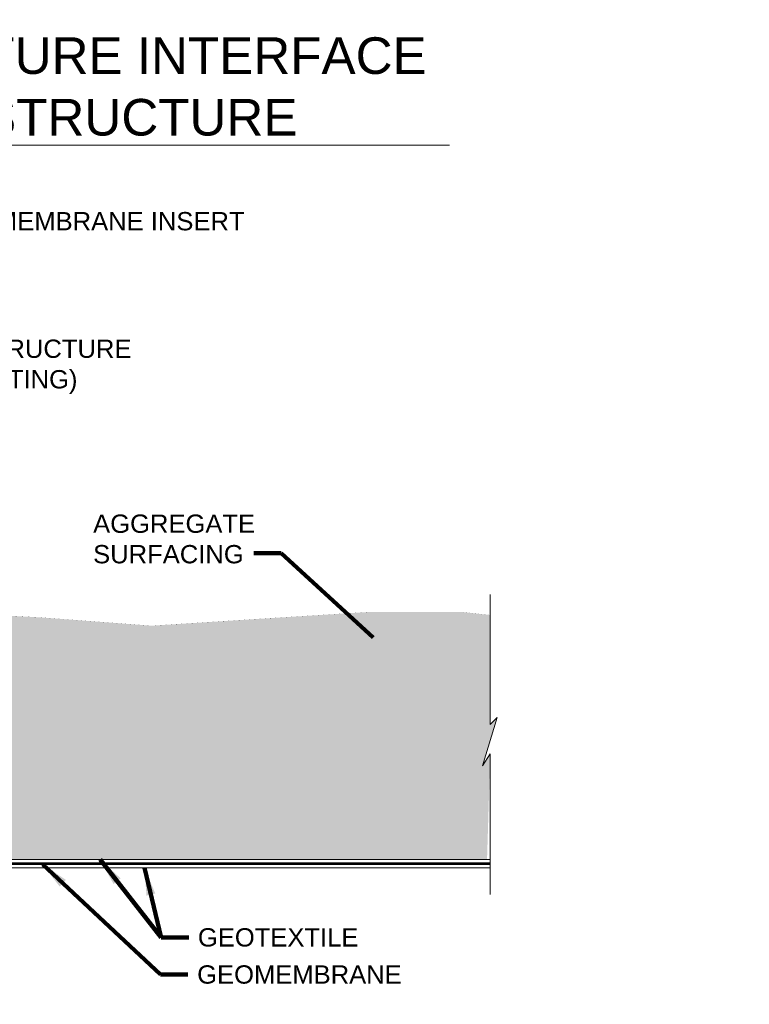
# Model space of a CAD drawing. Header units: inches. Extents: x -1135 to -511, y 39 to 358.
# Tile 12 of 26: x -807 to -747, y 136 to 216. Entities that reach past the tile are written whole.
import ezdxf
from ezdxf.enums import TextEntityAlignment as Align

# ---------------------------------------------------------------- set-up
doc = ezdxf.new("R2010")
doc.units = ezdxf.units.IN
doc.header["$MEASUREMENT"] = 0
for name, color, linetype, lineweight in [('C-Detl-Grph-Wt 0', 4, 'Continuous', 0), ('G-ANNO-DIMS', 7, 'Continuous', 0), ('G-ANNO-MASK', 16, 'Continuous', 0), ('G-ANNO-NOTE', 4, 'Continuous', 30), ('G-ANNO-PATT', 250, 'Continuous', 0)]:
    doc.layers.add(name, color=color, linetype=linetype, lineweight=lineweight)
doc.layers.add('G-ANNO-NPLT', color=1, linetype='Continuous', lineweight=0, plot=False)
doc.styles.add("AEC_AC_44Text-LeftTop_1_1'", font='arial.ttf', dxfattribs={"height": 1.5})
doc.styles.add('Arial', font='arial.ttf')
doc.styles.add('Style-Arial', font='arial.ttf')
doc.dimstyles.new("AEC_AC_44_Notes_1_1'", dxfattribs={"dimtxt": 1.5, "dimasz": 2.25, "dimexe": 0.75, "dimexo": 0.75, "dimgap": 0.75, "dimtad": 1, "dimjust": 1, "dimdec": 3, "dimzin": 15, "dimdsep": 46, "dimlunit": 5, "dimtxsty": "AEC_AC_44Text-LeftTop_1_1'", "dimblk": 'NONE', "dimcen": 0.09, "dimclrd": 256, "dimclre": 256, "dimazin": 2, "dimtfac": 0.7, "dimtdec": 3, "dimtmove": 1, "dimatfit": 1, "dimfxl": 1, "dimfrac": 1, "dimtolj": 1, "dimtzin": 15, "dimlwd": 30, "dimlwe": 30, "dimarcsym": 0})

# ---------------------------------------------------------------- blocks, each defined once
blk = doc.blocks.new('_None')
blk = doc.blocks.new('*U72')
at = {"color": 5}
blk.add_line((0, 0), (6.4858, 0), dxfattribs=at)
blk.add_lwpolyline([(-0.75, 0), (-1.5, 0)], dxfattribs=at)
blk.add_circle((-0.375, 0), 0.375, dxfattribs=at)
at = {"style": 'Arial'}
blk.add_text('SCALE:', height=0.125, dxfattribs=at).set_placement((0.0614, -0.0625), align=Align.TOP_LEFT)
blk.add_attdef('TITLE', text='', height=0.25, dxfattribs=at).set_placement((0.0614, 0.0625), align=Align.BOTTOM_LEFT)
for tag, p, height in [('REFDETL_001', (-0.9874, 0.0646), 0.125), ('DETAIL_001', (-0.6073, -0.125), 0.25), ('DWGREF_001', (-1.2397, -0.1896), 0.125)]:
    blk.add_attdef(tag, p, '', height=height, dxfattribs=at)
blk.add_attdef('SCALE', text='', height=0.125, dxfattribs=at).set_placement((0.7489, -0.0625), align=Align.TOP_LEFT)

msp = doc.modelspace()

# ---------------------------------------------------------------- hatches: boundary and pattern name
at = {"layer": 'G-ANNO-PATT', "extrusion": (-4.76864e-06, -9.35107e-06, 1)}
h = msp.add_hatch(dxfattribs=at)
h.set_pattern_fill('GRAVEL', color=256, style=0, pattern_type=2)
h.set_pattern_definition([(228.0128, (-817.1455, 161.39763), (-19.9999995, -22.50000054), [0.33634, -33.29772]), (184.96974, (-817.3705, 161.14763), (30.0000003, 2.5000002), [0.57717, -57.13981]), (132.51045, (-817.9455, 161.09763), (25.0000001, -27.5000005), [0.40697, -40.29008]), (267.2737, (-818.9205, 160.47263), (2.50000014, 50.00000023), [0.525595, -52.033895]), (292.83365, (-818.9455, 159.94763), (-12.49999983, 30.00000034), [0.51539, -51.023433]), (357.2737, (-818.7455, 159.47263), (-50.00000023, 2.50000014), [0.525595, -52.033895]), (37.69424, (-818.2205, 159.44763), (-32.50000018, -24.99999965), [0.695073, -68.81212]), (72.25533, (-817.6705, 159.87263), (17.50000028, 54.99999958), [0.65622, -64.965804]), (121.42957, (-817.4705, 160.49763), (-20.00000002, 32.50000024), [0.527375, -52.210183]), (175.23636, (-817.7455, 160.94763), (27.4999999, -2.50000044), [0.60208, -29.501906]), (222.39744, (-818.3455, 160.99763), (-29.99999963, -27.49999991), [0.77862, -77.08344]), (138.8141, (-816.4455, 160.44763), (-17.4999997, 14.9999999), [0.26575, -26.30961]), (171.46923, (-816.6455, 160.62263), (32.50000024, -5.00000022), [0.50559, -50.05378]), (225, (-817.1455, 160.6976), (-4e-16, -2.5), [0.35355, -3.18198]), (203.1986, (-817.3205, 160.99763), (12.4999996, 5), [0.190395, -18.84904]), (291.8014, (-817.4955, 160.92263), (-2.5000003, 7.5), [0.26926, -13.193655]), (30.9638, (-817.3955, 160.67263), (7.5000004, 4.9999998), [0.43732, -14.14006]), (161.565, (-817.0205, 160.8976), (5, -2.5), [0.31623, -7.58947]), (16.38954, (-818.9455, 160.92263), (25.00000012, 7.4999997), [0.443, -43.85711]), (70.34618, (-818.5205, 161.04763), (-9.99999994, -27.5000005), [0.37165, -36.79352]), (293.1986, (-817.0205, 161.39763), (-5, 12.4999996), [0.38079, -18.658645]), (343.61046, (-816.8705, 161.04763), (-25.0000001, 7.4999997), [0.443, -43.85711]), (339.44395, (-818.9455, 159.37263), (-12.5, 5.0000001), [0.4272, -20.93281]), (294.77514, (-818.5455, 159.22263), (-12.4999997, 27.4999998), [0.357945, -35.43661]), (66.8014, (-816.9955, 158.89763), (5, 12.4999996), [0.38079, -18.658645]), (17.35403, (-816.8455, 159.24763), (-32.4999996, -10.0000006), [0.41908, -41.48856]), (69.44396, (-818.2205, 158.89763), (-5.0000001, -12.5), [0.2136, -21.14641]), (101.3099, (-817.1455, 158.89763), (-2.4999996, 10), [0.127475, -12.62007]), (165.9638, (-817.1705, 159.0226), (7.5, -2.5), [0.51539, -9.79238]), (186.009, (-817.6705, 159.14763), (24.99999972, 2.49999997), [0.477625, -47.28481]), (303.69, (-817.3955, 160.4476), (-2.5, 5), [0.36056, -8.65332]), (353.15723, (-817.1955, 160.14763), (42.5000003, -4.9999997), [0.629485, -62.318907]), (60.9454, (-816.5705, 160.07263), (-9.9999997, -17.5000006), [0.25739, -25.481685]), (90, (-816.4455, 160.2976), (-2.5, 2.5), [0.15, -2.35]), (120.25644, (-817.7205, 159.22263), (9.9999999, -17.50000004), [0.34731, -34.3838]), (48.0128, (-817.8955, 159.52263), (19.9999995, 22.50000054), [0.67268, -32.96138]), (4e-25, (-817.4455, 160.0226), (2.5, 2.5), [0.65, -1.85]), (325.30485, (-816.7955, 160.02263), (24.99999944, -17.50000006), [0.395285, -39.133186]), (254.0546, (-816.4705, 159.79763), (-2.5000003, -9.9999996), [0.364005, -17.83627]), (207.64597, (-816.5705, 159.44763), (-47.5000004, -24.99999967), [0.59266, -58.673685]), (175.42608, (-817.0955, 159.17263), (-32.5000004, 2.49999991), [0.626997, -62.072684])])
edge = h.paths.add_edge_path()
edge.add_arc((-838.24889, 147.40356), 0.20362, 109.8532504, 377.3755641)
edge.add_line((-838.05456, 147.46436), (-768.5743, 147.46436))
edge.add_line((-768.5743, 147.46436), (-768.31089, 156.12626))
edge.add_line((-768.31089, 156.12626), (-768.93587, 155.14438))
edge.add_line((-768.93587, 155.14438), (-767.74142, 159.11476))
edge.add_line((-767.74142, 159.11476), (-768.31089, 158.52943))
edge.add_line((-768.31089, 158.52943), (-768.31089, 167.50675))
edge.add_line((-768.31089, 167.50675), (-770.70056, 167.76174))
edge.add_line((-770.70056, 167.76174), (-778.17553, 167.76174))
edge.add_line((-778.17553, 167.76174), (-785.424, 167.30871))
edge.add_line((-785.424, 167.30871), (-796.07017, 166.62916))
edge.add_line((-796.07017, 166.62916), (-805.13075, 167.30871))
edge.add_line((-805.13075, 167.30871), (-813.7383, 167.76174))
edge.add_line((-813.7383, 167.76174), (-820.98676, 167.08219))
edge.add_line((-820.98676, 167.08219), (-828.68825, 167.30871))
edge.add_line((-828.68825, 167.30871), (-833.89808, 167.30871))
edge.add_line((-833.89808, 167.30871), (-838.18398, 167.31347))
edge.add_line((-838.18398, 167.31347), (-838.18227, 166.34915))
edge.add_line((-838.18227, 166.34915), (-838.18227, 161.7633))
edge.add_line((-838.18227, 161.7633), (-838.32526, 161.35802))
edge.add_line((-838.32526, 161.35802), (-838.31804, 147.59507))

# ---------------------------------------------------------------- linework, layer by layer
at = {"layer": 'C-Detl-Grph-Wt 0', "ltscale": 0.022277, "extrusion": (-4.7936e-06, 0.000391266, 1), "const_width": 0.00406, "elevation": 0.06967, "flags": 128}
msp.add_lwpolyline([(-838.57859, 167.31325), (-833.89808, 167.30869), (-828.68825, 167.30869), (-820.98676, 167.08218), (-813.7383, 167.76172), (-805.13075, 167.30869), (-796.07017, 166.62915), (-785.424, 167.30869), (-778.17553, 167.76172), (-770.70056, 167.76172), (-768.31089, 167.50673)], dxfattribs=at)
at = {"layer": 'G-ANNO-MASK'}
for p, q in [((-768.31089, 169.19153, 0.00045), (-768.31089, 158.52943, 0.00045)), ((-768.31089, 156.12626, 0.00045), (-768.31089, 144.59978, 0.00045)), ((-838.17357, 147.46436, 0), (-768.31089, 147.46436, 0)), ((-838.08703, 147.06015, 0), (-768.31089, 147.06015, 0)), ((-838.57859, 146.78482, 0), (-768.31089, 146.78482, 0))]:
    msp.add_line(p, q, dxfattribs=at)
at = {"layer": 'G-ANNO-MASK', "ltscale": 0.022277}
msp.add_line((-838.07348, 147.1934), (-768.31089, 147.1934), dxfattribs=at)
at = {"layer": 'G-ANNO-MASK', "elevation": 0.00045, "flags": 128}
msp.add_lwpolyline([(-768.31089, 156.12626), (-768.93587, 155.14438), (-767.74142, 159.11476), (-768.31089, 158.52943)], dxfattribs=at)
at = {"layer": 'G-ANNO-NPLT'}
msp.add_3dface([(-620.8441, 285.13311, -3.51772), (-980.8441, 285.13311, -3.51772), (-980.8441, 39.13311, -3.51772), (-620.8441, 39.13311, -3.51772)], dxfattribs=at)
at = {"layer": 'G-ANNO-PATT', "ltscale": 0.022277, "const_width": 0.12, "elevation": 0}
msp.add_lwpolyline([(-838.04448, 147.1274), (-768.31089, 147.1274)], dxfattribs=at)

# ---------------------------------------------------------------- block references
at = {"layer": 'G-ANNO-DIMS'}
ref = msp.add_blockref('*U72', (-849.48164, 206.00914), dxfattribs=dict(at, xscale=12.00000000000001, yscale=12.00000000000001, zscale=12.00000000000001))
ref.add_attrib('SCALE', 'NTS', dxfattribs={"layer": '0', "height": 1.5, "style": 'Arial'}).set_placement((-840.49481, 205.25914), align=Align.TOP_LEFT)
ref.add_attrib('TITLE_001', 'CONCRETE STRUCTURE INTERFACE', (-848.95299, 211.86127), dxfattribs={"layer": '0', "height": 3, "style": 'Arial'})
ref.add_attrib('DETAIL_001', 'K8', (-856.60613, 204.52858), dxfattribs={"layer": '0', "height": 3, "style": 'Arial'})
ref.add_attrib('REFDETL_001', 'K11', (-862.13724, 206.75914), dxfattribs={"layer": '0', "height": 1.5, "style": 'Arial'})
ref.add_attrib('DWGREF_001', 'CD.01', (-864.34835, 203.73337), dxfattribs={"layer": '0', "height": 1.5, "style": 'Arial'})
ref.add_attrib('TITLE_002', 'DETAIL - EXISTING STRUCTURE', (-849.06759, 206.81011), dxfattribs={"layer": '0', "height": 3, "style": 'Arial'})

# ---------------------------------------------------------------- texts
at = {"layer": 'G-ANNO-NOTE', "insert": (-828.13889, 199.01846, -0.00197), "char_height": 1.5, "width": 43.1869088, "attachment_point": 7, "style": 'Style-Arial'}
msp.add_mtext('CONTINUOUS GEOMEMBRANE INSERT', dxfattribs=at)
at = {"layer": 'G-ANNO-NOTE', "char_height": 1.5}
for s, insert, attachment_point, style in [('CONCRETE STRUCTURE\\P(I.E. TANK FOOTING)', (-822.96996, 185.63376, -0.00197), 7, 'Style-Arial'), ('AGGREGATE\\PSURFACING', (-800.85134, 171.72501, 0.00039), 7, 'Style-Arial'), ('GEOTEXTILE', (-792.26886, 141.07806), 4, "AEC_AC_44Text-LeftTop_1_1'"), ('GEOMEMBRANE', (-792.32833, 138.03534), 4, "AEC_AC_44Text-LeftTop_1_1'")]:
    msp.add_mtext(s, dxfattribs=dict(at, insert=insert, attachment_point=attachment_point, style=style))

# ---------------------------------------------------------------- leaders
at = {"layer": 'G-ANNO-NOTE', "annotation_type": 0, "has_hookline": 1}
for points, hookline_direction, text_width in [([(-839.48694, 195.51476, -0.00197), (-831.13889, 199.67754, -0.00197), (-828.88889, 199.67754, -0.00197)], 0, 39.55457), ([(-841.32104, 174.78048, -0.00197), (-825.96996, 188.46828, -0.00197), (-823.71996, 188.46828, -0.00197)], 0, 25.0457), ([(-777.91401, 165.66274, 0.00039), (-785.44002, 172.58699, 0.00039), (-787.69002, 172.58699, 0.00039)], 1, 13.16132), ([(-804.98608, 147.06257), (-795.32833, 138.03534), (-793.07833, 138.03534)], 0, 16.54195), ([(-800.27612, 147.46436), (-795.26886, 141.07806), (-793.01886, 141.07806)], 0, 12.93417)]:
    msp.add_leader(points, dimstyle="AEC_AC_44_Notes_1_1'", override={"dimtad": 0, "dimclrd": 0, "dimlwd": 65534}, dxfattribs=dict(at, hookline_direction=hookline_direction, text_width=text_width))
at = {"layer": 'G-ANNO-NOTE'}
msp.add_leader([(-796.64653, 146.78482), (-795.26886, 141.07806)], dimstyle="AEC_AC_44_Notes_1_1'", override={"dimclrd": 0, "dimlwd": 65534}, dxfattribs=at)

doc.saveas('drawing.dxf')
